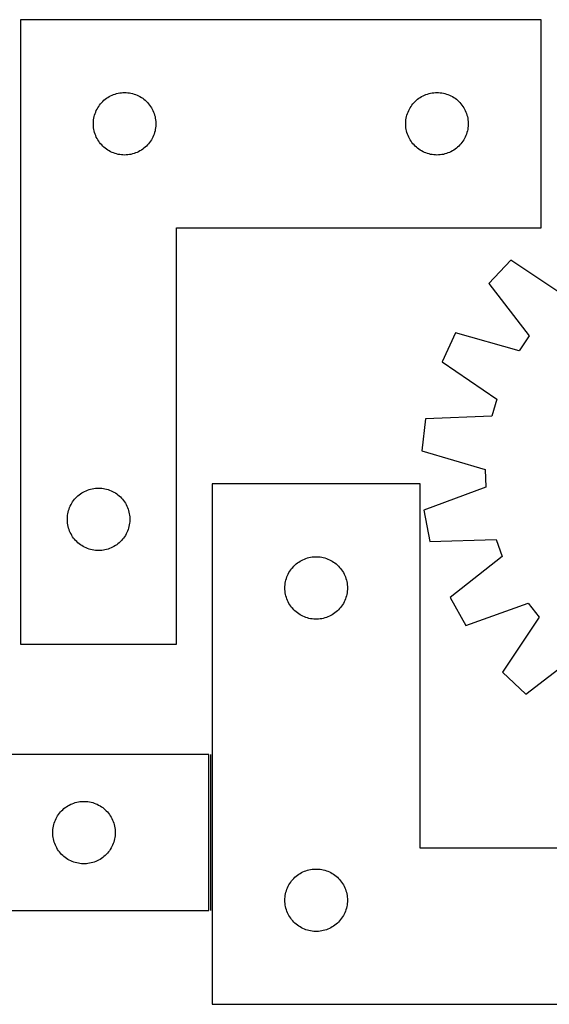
# Model space of a CAD drawing. Header units: millimetres. Extents: x 7 to 1493, y 7 to 480.
# Tile 3 of 6: x 404 to 659, y 7 to 480. Entities that reach past the tile are written whole.
import ezdxf

# ---------------------------------------------------------------- set-up
doc = ezdxf.new("R2010")
doc.units = ezdxf.units.MM
doc.layers.add('COMMON', color=5, linetype='CONTINUOUS', true_color=0x0000ff)
doc.layers.add('CUT', color=7, linetype='CONTINUOUS', true_color=0x000000)

msp = doc.modelspace()

# ---------------------------------------------------------------- linework, layer by layer
at = {"layer": 'COMMON'}
msp.add_line((495.914033, 126.60062), (495.914033, 51.60062), dxfattribs=at)
at = {"layer": 'CUT'}
for p, q in [((404.681363, 479.600622), (404.681363, 179.600622)), ((654.681363, 479.600622), (404.681363, 479.600622)), ((654.681363, 379.600622), (654.681363, 479.600622)), ((443.673082, 439.789722), (444.2122, 440.342904)), ((444.2122, 440.342904), (444.779081, 440.8676)), ((444.779081, 440.8676), (445.37222, 441.362419)), ((445.37222, 441.362419), (445.990046, 441.826047)), ((445.990046, 441.826047), (446.63092, 442.257255)), ((446.63092, 442.257255), (447.293142, 442.6549)), ((447.293142, 442.6549), (447.974956, 443.017928)), ((447.974956, 443.017928), (448.674554, 443.345375)), ((448.674554, 443.345375), (449.390081, 443.636374)), ((449.390081, 443.636374), (450.11964, 443.890152)), ((450.11964, 443.890152), (450.861296, 444.106037)), ((450.861296, 444.106037), (451.613082, 444.283457)), ((451.613082, 444.283457), (452.373004, 444.42194)), ((452.373004, 444.42194), (453.139048, 444.52112)), ((453.139048, 444.52112), (453.909181, 444.580733)), ((453.909181, 444.580733), (454.681363, 444.600622)), ((454.681363, 444.600622), (455.453544, 444.580733)), ((455.453544, 444.580733), (456.223677, 444.52112)), ((456.223677, 444.52112), (456.989721, 444.42194)), ((456.989721, 444.42194), (457.749644, 444.283457)), ((457.749644, 444.283457), (458.501429, 444.106037)), ((458.501429, 444.106037), (459.243085, 443.890152)), ((459.243085, 443.890152), (459.972644, 443.636374)), ((459.972644, 443.636374), (460.688171, 443.345375)), ((460.688171, 443.345375), (461.387769, 443.017928)), ((461.387769, 443.017928), (462.069584, 442.6549)), ((462.069584, 442.6549), (462.731805, 442.257255)), ((462.731805, 442.257255), (463.372679, 441.826047)), ((463.372679, 441.826047), (463.990505, 441.362419)), ((463.990505, 441.362419), (464.583644, 440.8676)), ((464.583644, 440.8676), (465.150525, 440.342904)), ((465.150525, 440.342904), (465.689643, 439.789722)), ((593.673082, 439.789722), (594.2122, 440.342904)), ((594.2122, 440.342904), (594.779081, 440.8676)), ((594.779081, 440.8676), (595.37222, 441.362419)), ((595.37222, 441.362419), (595.990046, 441.826047)), ((595.990046, 441.826047), (596.63092, 442.257255)), ((596.63092, 442.257255), (597.293142, 442.6549)), ((597.293142, 442.6549), (597.974956, 443.017928)), ((597.974956, 443.017928), (598.674554, 443.345375)), ((598.674554, 443.345375), (599.390081, 443.636374)), ((599.390081, 443.636374), (600.11964, 443.890152)), ((600.11964, 443.890152), (600.861296, 444.106037)), ((600.861296, 444.106037), (601.613082, 444.283457)), ((601.613082, 444.283457), (602.373004, 444.42194)), ((602.373004, 444.42194), (603.139048, 444.52112)), ((603.139048, 444.52112), (603.909181, 444.580733)), ((603.909181, 444.580733), (604.681363, 444.600622)), ((604.681363, 444.600622), (605.453544, 444.580733)), ((605.453544, 444.580733), (606.223677, 444.52112)), ((606.223677, 444.52112), (606.989721, 444.42194)), ((606.989721, 444.42194), (607.749644, 444.283457)), ((607.749644, 444.283457), (608.501429, 444.106037)), ((608.501429, 444.106037), (609.243085, 443.890152)), ((609.243085, 443.890152), (609.972644, 443.636374)), ((609.972644, 443.636374), (610.688171, 443.345375)), ((610.688171, 443.345375), (611.387769, 443.017928)), ((611.387769, 443.017928), (612.069584, 442.6549)), ((612.069584, 442.6549), (612.731805, 442.257255)), ((612.731805, 442.257255), (613.372679, 441.826047)), ((613.372679, 441.826047), (613.990505, 441.362419)), ((613.990505, 441.362419), (614.583644, 440.8676)), ((614.583644, 440.8676), (615.150525, 440.342904)), ((615.150525, 440.342904), (615.689643, 439.789722)), ((440.514024, 434.528757), (440.786503, 435.25154)), ((440.786503, 435.25154), (441.095829, 435.959337)), ((441.095829, 435.959337), (441.441181, 436.650273)), ((441.441181, 436.650273), (441.821643, 437.322514)), ((441.821643, 437.322514), (442.236207, 437.974277)), ((442.236207, 437.974277), (442.683774, 438.603836)), ((442.683774, 438.603836), (443.163156, 439.209519)), ((443.163156, 439.209519), (443.673082, 439.789722)), ((465.689643, 439.789722), (466.199569, 439.209519)), ((466.199569, 439.209519), (466.678951, 438.603836)), ((466.678951, 438.603836), (467.126518, 437.974277)), ((467.126518, 437.974277), (467.541082, 437.322514)), ((467.541082, 437.322514), (467.921545, 436.650273)), ((467.921545, 436.650273), (468.266896, 435.959337)), ((468.266896, 435.959337), (468.576222, 435.25154)), ((468.576222, 435.25154), (468.848701, 434.528757)), ((590.514024, 434.528757), (590.786503, 435.25154)), ((590.786503, 435.25154), (591.095829, 435.959337)), ((591.095829, 435.959337), (591.441181, 436.650273)), ((591.441181, 436.650273), (591.821643, 437.322514)), ((591.821643, 437.322514), (592.236207, 437.974277)), ((592.236207, 437.974277), (592.683774, 438.603836)), ((592.683774, 438.603836), (593.163156, 439.209519)), ((593.163156, 439.209519), (593.673082, 439.789722)), ((615.689643, 439.789722), (616.199569, 439.209519)), ((616.199569, 439.209519), (616.678951, 438.603836)), ((616.678951, 438.603836), (617.126518, 437.974277)), ((617.126518, 437.974277), (617.541082, 437.322514)), ((617.541082, 437.322514), (617.921545, 436.650273)), ((617.921545, 436.650273), (618.266896, 435.959337)), ((618.266896, 435.959337), (618.576222, 435.25154)), ((618.576222, 435.25154), (618.848701, 434.528757)), ((439.686336, 429.98684), (439.7261, 430.758253)), ((439.7261, 430.758253), (439.805522, 431.526597)), ((439.805522, 431.526597), (439.924393, 432.289833)), ((439.924393, 432.289833), (440.082397, 433.045938)), ((440.082397, 433.045938), (440.279114, 433.792906)), ((440.279114, 433.792906), (440.514024, 434.528757)), ((468.848701, 434.528757), (469.083611, 433.792906)), ((469.083611, 433.792906), (469.280328, 433.045938)), ((469.280328, 433.045938), (469.438332, 432.289833)), ((469.438332, 432.289833), (469.557203, 431.526597)), ((469.557203, 431.526597), (469.636625, 430.758253)), ((469.636625, 430.758253), (469.67639, 429.98684)), ((589.686336, 429.98684), (589.7261, 430.758253)), ((589.7261, 430.758253), (589.805522, 431.526597)), ((589.805522, 431.526597), (589.924393, 432.289833)), ((589.924393, 432.289833), (590.082397, 433.045938)), ((590.082397, 433.045938), (590.279114, 433.792906)), ((590.279114, 433.792906), (590.514024, 434.528757)), ((618.848701, 434.528757), (619.083611, 433.792906)), ((619.083611, 433.792906), (619.280328, 433.045938)), ((619.280328, 433.045938), (619.438332, 432.289833)), ((619.438332, 432.289833), (619.557203, 431.526597)), ((619.557203, 431.526597), (619.636625, 430.758253)), ((619.636625, 430.758253), (619.67639, 429.98684)), ((439.686336, 429.214403), (439.686336, 429.98684)), ((439.7261, 428.44299), (439.686336, 429.214403)), ((439.805522, 427.674646), (439.7261, 428.44299)), ((439.924393, 426.91141), (439.805522, 427.674646)), ((440.082397, 426.155305), (439.924393, 426.91141)), ((440.279114, 425.408337), (440.082397, 426.155305)), ((469.280328, 426.155305), (469.083611, 425.408337)), ((469.438332, 426.91141), (469.280328, 426.155305)), ((469.557203, 427.674646), (469.438332, 426.91141)), ((469.636625, 428.44299), (469.557203, 427.674646)), ((469.67639, 429.214403), (469.636625, 428.44299)), ((469.67639, 429.98684), (469.67639, 429.214403)), ((589.686336, 429.214403), (589.686336, 429.98684)), ((589.7261, 428.44299), (589.686336, 429.214403)), ((589.805522, 427.674646), (589.7261, 428.44299)), ((589.924393, 426.91141), (589.805522, 427.674646)), ((590.082397, 426.155305), (589.924393, 426.91141)), ((590.279114, 425.408337), (590.082397, 426.155305)), ((619.280328, 426.155305), (619.083611, 425.408337)), ((619.438332, 426.91141), (619.280328, 426.155305)), ((619.557203, 427.674646), (619.438332, 426.91141)), ((619.636625, 428.44299), (619.557203, 427.674646)), ((619.67639, 429.214403), (619.636625, 428.44299)), ((619.67639, 429.98684), (619.67639, 429.214403)), ((440.514024, 424.672486), (440.279114, 425.408337)), ((440.786503, 423.949703), (440.514024, 424.672486)), ((441.095829, 423.241906), (440.786503, 423.949703)), ((441.441181, 422.55097), (441.095829, 423.241906)), ((441.821643, 421.878729), (441.441181, 422.55097)), ((442.236207, 421.226966), (441.821643, 421.878729)), ((442.683774, 420.597407), (442.236207, 421.226966)), ((467.126518, 421.226966), (466.678951, 420.597407)), ((467.541082, 421.878729), (467.126518, 421.226966)), ((467.921545, 422.55097), (467.541082, 421.878729)), ((468.266896, 423.241906), (467.921545, 422.55097)), ((468.576222, 423.949703), (468.266896, 423.241906)), ((468.848701, 424.672486), (468.576222, 423.949703)), ((469.083611, 425.408337), (468.848701, 424.672486)), ((590.514024, 424.672486), (590.279114, 425.408337)), ((590.786503, 423.949703), (590.514024, 424.672486)), ((591.095829, 423.241906), (590.786503, 423.949703)), ((591.441181, 422.55097), (591.095829, 423.241906)), ((591.821643, 421.878729), (591.441181, 422.55097)), ((592.236207, 421.226966), (591.821643, 421.878729)), ((592.683774, 420.597407), (592.236207, 421.226966)), ((617.126518, 421.226966), (616.678951, 420.597407)), ((617.541082, 421.878729), (617.126518, 421.226966)), ((617.921545, 422.55097), (617.541082, 421.878729)), ((618.266896, 423.241906), (617.921545, 422.55097)), ((618.576222, 423.949703), (618.266896, 423.241906)), ((618.848701, 424.672486), (618.576222, 423.949703)), ((619.083611, 425.408337), (618.848701, 424.672486)), ((443.163156, 419.991724), (442.683774, 420.597407)), ((443.673082, 419.411521), (443.163156, 419.991724)), ((444.2122, 418.858339), (443.673082, 419.411521)), ((444.779081, 418.333643), (444.2122, 418.858339)), ((445.37222, 417.838824), (444.779081, 418.333643)), ((445.990046, 417.375196), (445.37222, 417.838824)), ((446.63092, 416.943988), (445.990046, 417.375196)), ((447.293142, 416.546343), (446.63092, 416.943988)), ((447.974956, 416.183315), (447.293142, 416.546343)), ((462.069584, 416.546343), (461.387769, 416.183315)), ((462.731805, 416.943988), (462.069584, 416.546343)), ((463.372679, 417.375196), (462.731805, 416.943988)), ((463.990505, 417.838824), (463.372679, 417.375196)), ((464.583644, 418.333643), (463.990505, 417.838824)), ((465.150525, 418.858339), (464.583644, 418.333643)), ((465.689643, 419.411521), (465.150525, 418.858339)), ((466.199569, 419.991724), (465.689643, 419.411521)), ((466.678951, 420.597407), (466.199569, 419.991724)), ((593.163156, 419.991724), (592.683774, 420.597407)), ((593.673082, 419.411521), (593.163156, 419.991724)), ((594.2122, 418.858339), (593.673082, 419.411521)), ((594.779081, 418.333643), (594.2122, 418.858339)), ((595.37222, 417.838824), (594.779081, 418.333643)), ((595.990046, 417.375196), (595.37222, 417.838824)), ((596.63092, 416.943988), (595.990046, 417.375196)), ((597.293142, 416.546343), (596.63092, 416.943988)), ((597.974956, 416.183315), (597.293142, 416.546343)), ((612.069584, 416.546343), (611.387769, 416.183315)), ((612.731805, 416.943988), (612.069584, 416.546343)), ((613.372679, 417.375196), (612.731805, 416.943988)), ((613.990505, 417.838824), (613.372679, 417.375196)), ((614.583644, 418.333643), (613.990505, 417.838824)), ((615.150525, 418.858339), (614.583644, 418.333643)), ((615.689643, 419.411521), (615.150525, 418.858339)), ((616.199569, 419.991724), (615.689643, 419.411521)), ((616.678951, 420.597407), (616.199569, 419.991724)), ((448.674554, 415.855868), (447.974956, 416.183315)), ((449.390081, 415.564869), (448.674554, 415.855868)), ((450.11964, 415.311091), (449.390081, 415.564869)), ((450.861296, 415.095206), (450.11964, 415.311091)), ((451.613082, 414.917786), (450.861296, 415.095206)), ((452.373004, 414.779303), (451.613082, 414.917786)), ((453.139048, 414.680123), (452.373004, 414.779303)), ((453.909181, 414.62051), (453.139048, 414.680123)), ((454.681363, 414.600622), (453.909181, 414.62051)), ((455.453544, 414.62051), (454.681363, 414.600622)), ((456.223677, 414.680123), (455.453544, 414.62051)), ((456.989721, 414.779303), (456.223677, 414.680123)), ((457.749644, 414.917786), (456.989721, 414.779303)), ((458.501429, 415.095206), (457.749644, 414.917786)), ((459.243085, 415.311091), (458.501429, 415.095206)), ((459.972644, 415.564869), (459.243085, 415.311091)), ((460.688171, 415.855868), (459.972644, 415.564869)), ((461.387769, 416.183315), (460.688171, 415.855868)), ((598.674554, 415.855868), (597.974956, 416.183315)), ((599.390081, 415.564869), (598.674554, 415.855868)), ((600.11964, 415.311091), (599.390081, 415.564869)), ((600.861296, 415.095206), (600.11964, 415.311091)), ((601.613082, 414.917786), (600.861296, 415.095206)), ((602.373004, 414.779303), (601.613082, 414.917786)), ((603.139048, 414.680123), (602.373004, 414.779303)), ((603.909181, 414.62051), (603.139048, 414.680123)), ((604.681363, 414.600622), (603.909181, 414.62051)), ((605.453544, 414.62051), (604.681363, 414.600622)), ((606.223677, 414.680123), (605.453544, 414.62051)), ((606.989721, 414.779303), (606.223677, 414.680123)), ((607.749644, 414.917786), (606.989721, 414.779303)), ((608.501429, 415.095206), (607.749644, 414.917786)), ((609.243085, 415.311091), (608.501429, 415.095206)), ((609.972644, 415.564869), (609.243085, 415.311091)), ((610.688171, 415.855868), (609.972644, 415.564869)), ((611.387769, 416.183315), (610.688171, 415.855868)), ((479.681363, 179.600622), (479.681363, 379.600622)), ((479.681363, 379.600622), (654.681363, 379.600622)), ((640.074231, 364.079995), (629.579878, 352.828369)), ((666.50397, 346.460584), (640.074231, 364.079995)), ((629.579878, 352.828369), (648.995136, 327.688311)), ((613.618861, 329.170141), (607.115082, 315.226275)), ((644.199734, 320.580323), (613.618861, 329.170141)), ((648.995136, 327.688311), (644.199734, 320.580323)), ((607.115082, 315.226275), (633.348794, 297.316303)), ((633.348794, 297.316303), (630.984585, 289.074344)), ((630.984585, 289.074344), (599.246047, 287.793737)), ((599.246047, 287.793737), (597.369477, 272.522554)), ((597.369477, 272.522554), (627.853705, 263.595822)), ((627.853705, 263.595822), (628.152114, 255.026673)), ((596.664034, 256.617217), (496.664034, 256.617217)), ((496.664034, 256.617217), (496.664034, 6.617217)), ((596.664034, 81.617217), (596.664034, 256.617217)), ((431.7122, 250.342904), (432.279081, 250.8676)), ((432.279081, 250.8676), (432.87222, 251.362419)), ((432.87222, 251.362419), (433.490046, 251.826047)), ((433.490046, 251.826047), (434.13092, 252.257255)), ((434.13092, 252.257255), (434.793142, 252.6549)), ((434.793142, 252.6549), (435.474956, 253.017928)), ((435.474956, 253.017928), (436.174554, 253.345375)), ((436.174554, 253.345375), (436.890081, 253.636374)), ((436.890081, 253.636374), (437.61964, 253.890152)), ((437.61964, 253.890152), (438.361296, 254.106037)), ((438.361296, 254.106037), (439.113082, 254.283457)), ((439.113082, 254.283457), (439.873004, 254.42194)), ((439.873004, 254.42194), (440.639048, 254.52112)), ((440.639048, 254.52112), (441.409181, 254.580733)), ((441.409181, 254.580733), (442.181363, 254.600622)), ((442.181363, 254.600622), (442.953544, 254.580733)), ((442.953544, 254.580733), (443.723677, 254.52112)), ((443.723677, 254.52112), (444.489721, 254.42194)), ((444.489721, 254.42194), (445.249644, 254.283457)), ((445.249644, 254.283457), (446.001429, 254.106037)), ((446.001429, 254.106037), (446.743085, 253.890152)), ((446.743085, 253.890152), (447.472644, 253.636374)), ((447.472644, 253.636374), (448.188171, 253.345375)), ((448.188171, 253.345375), (448.887769, 253.017928)), ((448.887769, 253.017928), (449.569584, 252.6549)), ((449.569584, 252.6549), (450.231805, 252.257255)), ((450.231805, 252.257255), (450.872679, 251.826047)), ((450.872679, 251.826047), (451.490505, 251.362419)), ((451.490505, 251.362419), (452.083644, 250.8676)), ((452.083644, 250.8676), (452.650525, 250.342904)), ((628.152114, 255.026673), (598.3627, 244.000995)), ((428.286503, 245.25154), (428.595829, 245.959337)), ((428.595829, 245.959337), (428.941181, 246.650273)), ((428.941181, 246.650273), (429.321643, 247.322514)), ((429.321643, 247.322514), (429.736207, 247.974277)), ((429.736207, 247.974277), (430.183774, 248.603836)), ((430.183774, 248.603836), (430.663156, 249.209519)), ((430.663156, 249.209519), (431.173082, 249.789722)), ((431.173082, 249.789722), (431.7122, 250.342904)), ((452.650525, 250.342904), (453.189643, 249.789722)), ((453.189643, 249.789722), (453.699569, 249.209519)), ((453.699569, 249.209519), (454.178951, 248.603836)), ((454.178951, 248.603836), (454.626518, 247.974277)), ((454.626518, 247.974277), (455.041082, 247.322514)), ((455.041082, 247.322514), (455.421545, 246.650273)), ((455.421545, 246.650273), (455.766896, 245.959337)), ((455.766896, 245.959337), (456.076222, 245.25154)), ((427.2261, 240.758253), (427.305522, 241.526597)), ((427.305522, 241.526597), (427.424393, 242.289833)), ((427.424393, 242.289833), (427.582397, 243.045938)), ((427.582397, 243.045938), (427.779114, 243.792906)), ((427.779114, 243.792906), (428.014024, 244.528757)), ((428.014024, 244.528757), (428.286503, 245.25154)), ((456.076222, 245.25154), (456.348701, 244.528757)), ((456.348701, 244.528757), (456.583611, 243.792906)), ((456.583611, 243.792906), (456.780328, 243.045938)), ((456.780328, 243.045938), (456.938332, 242.289833)), ((456.938332, 242.289833), (457.057203, 241.526597)), ((457.057203, 241.526597), (457.136625, 240.758253)), ((598.3627, 244.000995), (601.297031, 228.897345)), ((427.186336, 239.98684), (427.2261, 240.758253)), ((427.186336, 239.214403), (427.186336, 239.98684)), ((427.2261, 238.44299), (427.186336, 239.214403)), ((427.305522, 237.674646), (427.2261, 238.44299)), ((427.424393, 236.91141), (427.305522, 237.674646)), ((427.582397, 236.155305), (427.424393, 236.91141)), ((456.938332, 236.91141), (456.780328, 236.155305)), ((457.057203, 237.674646), (456.938332, 236.91141)), ((457.136625, 238.44299), (457.057203, 237.674646)), ((457.136625, 240.758253), (457.17639, 239.98684)), ((457.17639, 239.214403), (457.136625, 238.44299)), ((457.17639, 239.98684), (457.17639, 239.214403)), ((427.779114, 235.408337), (427.582397, 236.155305)), ((428.014024, 234.672486), (427.779114, 235.408337)), ((428.286503, 233.949703), (428.014024, 234.672486)), ((428.595829, 233.241906), (428.286503, 233.949703)), ((428.941181, 232.55097), (428.595829, 233.241906)), ((429.321643, 231.878729), (428.941181, 232.55097)), ((429.736207, 231.226966), (429.321643, 231.878729)), ((455.041082, 231.878729), (454.626518, 231.226966)), ((455.421545, 232.55097), (455.041082, 231.878729)), ((455.766896, 233.241906), (455.421545, 232.55097)), ((456.076222, 233.949703), (455.766896, 233.241906)), ((456.348701, 234.672486), (456.076222, 233.949703)), ((456.583611, 235.408337), (456.348701, 234.672486)), ((456.780328, 236.155305), (456.583611, 235.408337)), ((430.183774, 230.597407), (429.736207, 231.226966)), ((430.663156, 229.991724), (430.183774, 230.597407)), ((431.173082, 229.411521), (430.663156, 229.991724)), ((431.7122, 228.858339), (431.173082, 229.411521)), ((432.279081, 228.333643), (431.7122, 228.858339)), ((432.87222, 227.838824), (432.279081, 228.333643)), ((433.490046, 227.375196), (432.87222, 227.838824)), ((434.13092, 226.943988), (433.490046, 227.375196)), ((450.872679, 227.375196), (450.231805, 226.943988)), ((451.490505, 227.838824), (450.872679, 227.375196)), ((452.083644, 228.333643), (451.490505, 227.838824)), ((452.650525, 228.858339), (452.083644, 228.333643)), ((453.189643, 229.411521), (452.650525, 228.858339)), ((453.699569, 229.991724), (453.189643, 229.411521)), ((454.178951, 230.597407), (453.699569, 229.991724)), ((454.626518, 231.226966), (454.178951, 230.597407)), ((601.297031, 228.897345), (633.047767, 229.827663)), ((633.047767, 229.827663), (635.979584, 221.770131)), ((434.793142, 226.546343), (434.13092, 226.943988)), ((435.474956, 226.183315), (434.793142, 226.546343)), ((436.174554, 225.855868), (435.474956, 226.183315)), ((436.890081, 225.564869), (436.174554, 225.855868)), ((437.61964, 225.311091), (436.890081, 225.564869)), ((438.361296, 225.095206), (437.61964, 225.311091)), ((439.113082, 224.917786), (438.361296, 225.095206)), ((439.873004, 224.779303), (439.113082, 224.917786)), ((440.639048, 224.680123), (439.873004, 224.779303)), ((441.409181, 224.62051), (440.639048, 224.680123)), ((442.181363, 224.600622), (441.409181, 224.62051)), ((442.953544, 224.62051), (442.181363, 224.600622)), ((443.723677, 224.680123), (442.953544, 224.62051)), ((444.489721, 224.779303), (443.723677, 224.680123)), ((445.249644, 224.917786), (444.489721, 224.779303)), ((446.001429, 225.095206), (445.249644, 224.917786)), ((446.743085, 225.311091), (446.001429, 225.095206)), ((447.472644, 225.564869), (446.743085, 225.311091)), ((448.188171, 225.855868), (447.472644, 225.564869)), ((448.887769, 226.183315), (448.188171, 225.855868)), ((449.569584, 226.546343), (448.887769, 226.183315)), ((450.231805, 226.943988), (449.569584, 226.546343)), ((535.921751, 217.086379), (536.474934, 217.625498)), ((536.474934, 217.625498), (537.055136, 218.135424)), ((537.055136, 218.135424), (537.660819, 218.614806)), ((537.660819, 218.614806), (538.290378, 219.062372)), ((538.290378, 219.062372), (538.942142, 219.476937)), ((538.942142, 219.476937), (539.614383, 219.857399)), ((539.614383, 219.857399), (540.305318, 220.202751)), ((540.305318, 220.202751), (541.013115, 220.512077)), ((541.013115, 220.512077), (541.735898, 220.784556)), ((541.735898, 220.784556), (542.471749, 221.019465)), ((542.471749, 221.019465), (543.218718, 221.216183)), ((543.218718, 221.216183), (543.974822, 221.374186)), ((543.974822, 221.374186), (544.738058, 221.493057)), ((544.738058, 221.493057), (545.506402, 221.57248)), ((545.506402, 221.57248), (546.277815, 221.612244)), ((546.277815, 221.612244), (547.050252, 221.612244)), ((547.050252, 221.612244), (547.821666, 221.57248)), ((547.821666, 221.57248), (548.590009, 221.493057)), ((548.590009, 221.493057), (549.353245, 221.374186)), ((549.353245, 221.374186), (550.10935, 221.216183)), ((550.10935, 221.216183), (550.856318, 221.019465)), ((550.856318, 221.019465), (551.592169, 220.784556)), ((551.592169, 220.784556), (552.314952, 220.512077)), ((552.314952, 220.512077), (553.02275, 220.202751)), ((553.02275, 220.202751), (553.713685, 219.857399)), ((553.713685, 219.857399), (554.385926, 219.476937)), ((554.385926, 219.476937), (555.03769, 219.062372)), ((555.03769, 219.062372), (555.667248, 218.614806)), ((555.667248, 218.614806), (556.272931, 218.135424)), ((556.272931, 218.135424), (556.853134, 217.625498)), ((556.853134, 217.625498), (557.406316, 217.086379)), ((635.979584, 221.770131), (611.055289, 202.078653)), ((532.91928, 212.624026), (533.246727, 213.323624)), ((533.246727, 213.323624), (533.609755, 214.005438)), ((533.609755, 214.005438), (534.0074, 214.66766)), ((534.0074, 214.66766), (534.438609, 215.308534)), ((534.438609, 215.308534), (534.902237, 215.926359)), ((534.902237, 215.926359), (535.397055, 216.519499)), ((535.397055, 216.519499), (535.921751, 217.086379)), ((557.406316, 217.086379), (557.931013, 216.519499)), ((557.931013, 216.519499), (558.425831, 215.926359)), ((558.425831, 215.926359), (558.889459, 215.308534)), ((558.889459, 215.308534), (559.320667, 214.66766)), ((559.320667, 214.66766), (559.718312, 214.005438)), ((559.718312, 214.005438), (560.08134, 213.323624)), ((560.08134, 213.323624), (560.408787, 212.624026)), ((531.683922, 207.389398), (531.743536, 208.159532)), ((531.743536, 208.159532), (531.842715, 208.925576)), ((531.842715, 208.925576), (531.981198, 209.685498)), ((531.981198, 209.685498), (532.158618, 210.437284)), ((532.158618, 210.437284), (532.374503, 211.17894)), ((532.374503, 211.17894), (532.628281, 211.908498)), ((532.628281, 211.908498), (532.91928, 212.624026)), ((560.408787, 212.624026), (560.699786, 211.908498)), ((560.699786, 211.908498), (560.953564, 211.17894)), ((560.953564, 211.17894), (561.16945, 210.437284)), ((561.16945, 210.437284), (561.346869, 209.685498)), ((561.346869, 209.685498), (561.485352, 208.925576)), ((561.485352, 208.925576), (561.584532, 208.159532)), ((561.584532, 208.159532), (561.644145, 207.389398)), ((531.664034, 206.617217), (531.683922, 207.389398)), ((531.683922, 205.845036), (531.664034, 206.617217)), ((531.743536, 205.074902), (531.683922, 205.845036)), ((531.842715, 204.308859), (531.743536, 205.074902)), ((531.981198, 203.548936), (531.842715, 204.308859)), ((532.158618, 202.79715), (531.981198, 203.548936)), ((561.346869, 203.548936), (561.16945, 202.79715)), ((561.485352, 204.308859), (561.346869, 203.548936)), ((561.584532, 205.074902), (561.485352, 204.308859)), ((561.644145, 205.845036), (561.584532, 205.074902)), ((561.644145, 207.389398), (561.664034, 206.617217)), ((561.664034, 206.617217), (561.644145, 205.845036)), ((532.374503, 202.055495), (532.158618, 202.79715)), ((532.628281, 201.325936), (532.374503, 202.055495)), ((532.91928, 200.610409), (532.628281, 201.325936)), ((533.246727, 199.91081), (532.91928, 200.610409)), ((533.609755, 199.228996), (533.246727, 199.91081)), ((534.0074, 198.566774), (533.609755, 199.228996)), ((559.718312, 199.228996), (559.320667, 198.566774)), ((560.08134, 199.91081), (559.718312, 199.228996)), ((560.408787, 200.610409), (560.08134, 199.91081)), ((560.699786, 201.325936), (560.408787, 200.610409)), ((560.953564, 202.055495), (560.699786, 201.325936)), ((561.16945, 202.79715), (560.953564, 202.055495)), ((611.055289, 202.078653), (618.513288, 188.620987)), ((618.513288, 188.620987), (648.422549, 199.317289)), ((648.422549, 199.317289), (653.700786, 192.560101)), ((534.438609, 197.925901), (534.0074, 198.566774)), ((534.902237, 197.308075), (534.438609, 197.925901)), ((535.397055, 196.714935), (534.902237, 197.308075)), ((535.921751, 196.148055), (535.397055, 196.714935)), ((536.474934, 195.608937), (535.921751, 196.148055)), ((537.055136, 195.09901), (536.474934, 195.608937)), ((537.660819, 194.619628), (537.055136, 195.09901)), ((538.290378, 194.172062), (537.660819, 194.619628)), ((538.942142, 193.757498), (538.290378, 194.172062)), ((555.03769, 194.172062), (554.385926, 193.757498)), ((555.667248, 194.619628), (555.03769, 194.172062)), ((556.272931, 195.09901), (555.667248, 194.619628)), ((556.853134, 195.608937), (556.272931, 195.09901)), ((557.406316, 196.148055), (556.853134, 195.608937)), ((557.931013, 196.714935), (557.406316, 196.148055)), ((558.425831, 197.308075), (557.931013, 196.714935)), ((558.889459, 197.925901), (558.425831, 197.308075)), ((559.320667, 198.566774), (558.889459, 197.925901)), ((539.614383, 193.377035), (538.942142, 193.757498)), ((540.305318, 193.031683), (539.614383, 193.377035)), ((541.013115, 192.722358), (540.305318, 193.031683)), ((541.735898, 192.449879), (541.013115, 192.722358)), ((542.471749, 192.214969), (541.735898, 192.449879)), ((543.218718, 192.018252), (542.471749, 192.214969)), ((543.974822, 191.860248), (543.218718, 192.018252)), ((544.738058, 191.741377), (543.974822, 191.860248)), ((545.506402, 191.661954), (544.738058, 191.741377)), ((546.277815, 191.62219), (545.506402, 191.661954)), ((547.050252, 191.62219), (546.277815, 191.62219)), ((547.821666, 191.661954), (547.050252, 191.62219)), ((548.590009, 191.741377), (547.821666, 191.661954)), ((549.353245, 191.860248), (548.590009, 191.741377)), ((550.10935, 192.018252), (549.353245, 191.860248)), ((550.856318, 192.214969), (550.10935, 192.018252)), ((551.592169, 192.449879), (550.856318, 192.214969)), ((552.314952, 192.722358), (551.592169, 192.449879)), ((553.02275, 193.031683), (552.314952, 192.722358)), ((553.713685, 193.377035), (553.02275, 193.031683)), ((554.385926, 193.757498), (553.713685, 193.377035)), ((653.700786, 192.560101), (636.081374, 166.130363)), ((404.681363, 179.600622), (479.681363, 179.600622)), ((647.333001, 155.636009), (672.473059, 175.051267)), ((636.081374, 166.130363), (647.333001, 155.636009)), ((495.164033, 126.60062), (295.164033, 126.60062)), ((495.164033, 51.60062), (495.164033, 126.60062)), ((434.006401, 104.055882), (434.777814, 104.095647)), ((434.777814, 104.095647), (435.550251, 104.095647)), ((435.550251, 104.095647), (436.321665, 104.055882)), ((423.897054, 99.002901), (424.42175, 99.569782)), ((424.42175, 99.569782), (424.974933, 100.1089)), ((424.974933, 100.1089), (425.555135, 100.618826)), ((425.555135, 100.618826), (426.160818, 101.098208)), ((426.160818, 101.098208), (426.790377, 101.545775)), ((426.790377, 101.545775), (427.442141, 101.960339)), ((427.442141, 101.960339), (428.114382, 102.340801)), ((428.114382, 102.340801), (428.805317, 102.686153)), ((428.805317, 102.686153), (429.513114, 102.995479)), ((429.513114, 102.995479), (430.235897, 103.267958)), ((430.235897, 103.267958), (430.971748, 103.502868)), ((430.971748, 103.502868), (431.718717, 103.699585)), ((431.718717, 103.699585), (432.474821, 103.857589)), ((432.474821, 103.857589), (433.238057, 103.97646)), ((433.238057, 103.97646), (434.006401, 104.055882)), ((436.321665, 104.055882), (437.090008, 103.97646)), ((437.090008, 103.97646), (437.853244, 103.857589)), ((437.853244, 103.857589), (438.609349, 103.699585)), ((438.609349, 103.699585), (439.356317, 103.502868)), ((439.356317, 103.502868), (440.092168, 103.267958)), ((440.092168, 103.267958), (440.814951, 102.995479)), ((440.814951, 102.995479), (441.522749, 102.686153)), ((441.522749, 102.686153), (442.213684, 102.340801)), ((442.213684, 102.340801), (442.885925, 101.960339)), ((442.885925, 101.960339), (443.537689, 101.545775)), ((443.537689, 101.545775), (444.167247, 101.098208)), ((444.167247, 101.098208), (444.77293, 100.618826)), ((444.77293, 100.618826), (445.353133, 100.1089)), ((445.353133, 100.1089), (445.906315, 99.569782)), ((445.906315, 99.569782), (446.431012, 99.002901)), ((421.12828, 94.391901), (421.419279, 95.107428)), ((421.419279, 95.107428), (421.746726, 95.807026)), ((421.746726, 95.807026), (422.109754, 96.488841)), ((422.109754, 96.488841), (422.507399, 97.151062)), ((422.507399, 97.151062), (422.938608, 97.791936)), ((422.938608, 97.791936), (423.402236, 98.409762)), ((423.402236, 98.409762), (423.897054, 99.002901)), ((446.431012, 99.002901), (446.92583, 98.409762)), ((446.92583, 98.409762), (447.389458, 97.791936)), ((447.389458, 97.791936), (447.820666, 97.151062)), ((447.820666, 97.151062), (448.218311, 96.488841)), ((448.218311, 96.488841), (448.581339, 95.807026)), ((448.581339, 95.807026), (448.908786, 95.107428)), ((448.908786, 95.107428), (449.199785, 94.391901)), ((420.164033, 89.10062), (420.183921, 89.872801)), ((420.183921, 89.872801), (420.243535, 90.642934)), ((420.243535, 90.642934), (420.342714, 91.408978)), ((420.342714, 91.408978), (420.481197, 92.1689)), ((420.481197, 92.1689), (420.658617, 92.920686)), ((420.658617, 92.920686), (420.874502, 93.662342)), ((420.874502, 93.662342), (421.12828, 94.391901)), ((449.199785, 94.391901), (449.453563, 93.662342)), ((449.453563, 93.662342), (449.669449, 92.920686)), ((449.669449, 92.920686), (449.846868, 92.1689)), ((449.846868, 92.1689), (449.985351, 91.408978)), ((449.985351, 91.408978), (450.084531, 90.642934)), ((450.084531, 90.642934), (450.144144, 89.872801)), ((450.144144, 89.872801), (450.164033, 89.10062)), ((420.183921, 88.328438), (420.164033, 89.10062)), ((420.243535, 87.558305), (420.183921, 88.328438)), ((420.342714, 86.792261), (420.243535, 87.558305)), ((420.481197, 86.032339), (420.342714, 86.792261)), ((420.658617, 85.280553), (420.481197, 86.032339)), ((420.874502, 84.538897), (420.658617, 85.280553)), ((449.669449, 85.280553), (449.453563, 84.538897)), ((449.846868, 86.032339), (449.669449, 85.280553)), ((449.985351, 86.792261), (449.846868, 86.032339)), ((450.084531, 87.558305), (449.985351, 86.792261)), ((450.144144, 88.328438), (450.084531, 87.558305)), ((450.164033, 89.10062), (450.144144, 88.328438)), ((421.12828, 83.809338), (420.874502, 84.538897)), ((421.419279, 83.093811), (421.12828, 83.809338)), ((421.746726, 82.394213), (421.419279, 83.093811)), ((422.109754, 81.712398), (421.746726, 82.394213)), ((422.507399, 81.050177), (422.109754, 81.712398)), ((422.938608, 80.409303), (422.507399, 81.050177)), ((423.402236, 79.791477), (422.938608, 80.409303)), ((447.389458, 80.409303), (446.92583, 79.791477)), ((447.820666, 81.050177), (447.389458, 80.409303)), ((448.218311, 81.712398), (447.820666, 81.050177)), ((448.581339, 82.394213), (448.218311, 81.712398)), ((448.908786, 83.093811), (448.581339, 82.394213)), ((449.199785, 83.809338), (448.908786, 83.093811)), ((449.453563, 84.538897), (449.199785, 83.809338)), ((796.664034, 81.617217), (596.664034, 81.617217)), ((423.897054, 79.198338), (423.402236, 79.791477)), ((424.42175, 78.631457), (423.897054, 79.198338)), ((424.974933, 78.092339), (424.42175, 78.631457)), ((425.555135, 77.582413), (424.974933, 78.092339)), ((426.160818, 77.103031), (425.555135, 77.582413)), ((426.790377, 76.655464), (426.160818, 77.103031)), ((427.442141, 76.2409), (426.790377, 76.655464)), ((428.114382, 75.860438), (427.442141, 76.2409)), ((428.805317, 75.515086), (428.114382, 75.860438)), ((442.213684, 75.860438), (441.522749, 75.515086)), ((442.885925, 76.2409), (442.213684, 75.860438)), ((443.537689, 76.655464), (442.885925, 76.2409)), ((444.167247, 77.103031), (443.537689, 76.655464)), ((444.77293, 77.582413), (444.167247, 77.103031)), ((445.353133, 78.092339), (444.77293, 77.582413)), ((445.906315, 78.631457), (445.353133, 78.092339)), ((446.431012, 79.198338), (445.906315, 78.631457)), ((446.92583, 79.791477), (446.431012, 79.198338)), ((429.513114, 75.20576), (428.805317, 75.515086)), ((430.235897, 74.933281), (429.513114, 75.20576)), ((430.971748, 74.698371), (430.235897, 74.933281)), ((431.718717, 74.501654), (430.971748, 74.698371)), ((432.474821, 74.34365), (431.718717, 74.501654)), ((433.238057, 74.224779), (432.474821, 74.34365)), ((434.006401, 74.145357), (433.238057, 74.224779)), ((434.777814, 74.105592), (434.006401, 74.145357)), ((435.550251, 74.105592), (434.777814, 74.105592)), ((436.321665, 74.145357), (435.550251, 74.105592)), ((437.090008, 74.224779), (436.321665, 74.145357)), ((437.853244, 74.34365), (437.090008, 74.224779)), ((438.609349, 74.501654), (437.853244, 74.34365)), ((439.356317, 74.698371), (438.609349, 74.501654)), ((440.092168, 74.933281), (439.356317, 74.698371)), ((440.814951, 75.20576), (440.092168, 74.933281)), ((441.522749, 75.515086), (440.814951, 75.20576)), ((541.735898, 70.784556), (542.471749, 71.019465)), ((542.471749, 71.019465), (543.218718, 71.216183)), ((543.218718, 71.216183), (543.974822, 71.374186)), ((543.974822, 71.374186), (544.738058, 71.493057)), ((544.738058, 71.493057), (545.506402, 71.57248)), ((545.506402, 71.57248), (546.277815, 71.612244)), ((546.277815, 71.612244), (547.050252, 71.612244)), ((547.050252, 71.612244), (547.821666, 71.57248)), ((547.821666, 71.57248), (548.590009, 71.493057)), ((548.590009, 71.493057), (549.353245, 71.374186)), ((549.353245, 71.374186), (550.10935, 71.216183)), ((550.10935, 71.216183), (550.856318, 71.019465)), ((550.856318, 71.019465), (551.592169, 70.784556)), ((534.902237, 65.926359), (535.397055, 66.519499)), ((535.397055, 66.519499), (535.921751, 67.086379)), ((535.921751, 67.086379), (536.474934, 67.625498)), ((536.474934, 67.625498), (537.055136, 68.135424)), ((537.055136, 68.135424), (537.660819, 68.614806)), ((537.660819, 68.614806), (538.290378, 69.062372)), ((538.290378, 69.062372), (538.942142, 69.476937)), ((538.942142, 69.476937), (539.614383, 69.857399)), ((539.614383, 69.857399), (540.305318, 70.202751)), ((540.305318, 70.202751), (541.013115, 70.512077)), ((541.013115, 70.512077), (541.735898, 70.784556)), ((551.592169, 70.784556), (552.314952, 70.512077)), ((552.314952, 70.512077), (553.02275, 70.202751)), ((553.02275, 70.202751), (553.713685, 69.857399)), ((553.713685, 69.857399), (554.385926, 69.476937)), ((554.385926, 69.476937), (555.03769, 69.062372)), ((555.03769, 69.062372), (555.667248, 68.614806)), ((555.667248, 68.614806), (556.272931, 68.135424)), ((556.272931, 68.135424), (556.853134, 67.625498)), ((556.853134, 67.625498), (557.406316, 67.086379)), ((557.406316, 67.086379), (557.931013, 66.519499)), ((557.931013, 66.519499), (558.425831, 65.926359)), ((532.374503, 61.17894), (532.628281, 61.908498)), ((532.628281, 61.908498), (532.91928, 62.624026)), ((532.91928, 62.624026), (533.246727, 63.323624)), ((533.246727, 63.323624), (533.609755, 64.005438)), ((533.609755, 64.005438), (534.0074, 64.66766)), ((534.0074, 64.66766), (534.438609, 65.308534)), ((534.438609, 65.308534), (534.902237, 65.926359)), ((558.425831, 65.926359), (558.889459, 65.308534)), ((558.889459, 65.308534), (559.320667, 64.66766)), ((559.320667, 64.66766), (559.718312, 64.005438)), ((559.718312, 64.005438), (560.08134, 63.323624)), ((560.08134, 63.323624), (560.408787, 62.624026)), ((560.408787, 62.624026), (560.699786, 61.908498)), ((560.699786, 61.908498), (560.953564, 61.17894)), ((531.664034, 56.617217), (531.683922, 57.389398)), ((531.683922, 57.389398), (531.743536, 58.159532)), ((531.743536, 58.159532), (531.842715, 58.925576)), ((531.842715, 58.925576), (531.981198, 59.685498)), ((531.981198, 59.685498), (532.158618, 60.437284)), ((532.158618, 60.437284), (532.374503, 61.17894)), ((560.953564, 61.17894), (561.16945, 60.437284)), ((561.16945, 60.437284), (561.346869, 59.685498)), ((561.346869, 59.685498), (561.485352, 58.925576)), ((561.485352, 58.925576), (561.584532, 58.159532)), ((561.584532, 58.159532), (561.644145, 57.389398)), ((561.644145, 57.389398), (561.664034, 56.617217)), ((531.683922, 55.845036), (531.664034, 56.617217)), ((531.743536, 55.074902), (531.683922, 55.845036)), ((531.842715, 54.308859), (531.743536, 55.074902)), ((531.981198, 53.548936), (531.842715, 54.308859)), ((532.158618, 52.79715), (531.981198, 53.548936)), ((532.374503, 52.055495), (532.158618, 52.79715)), ((532.628281, 51.325936), (532.374503, 52.055495)), ((560.953564, 52.055495), (560.699786, 51.325936)), ((561.16945, 52.79715), (560.953564, 52.055495)), ((561.346869, 53.548936), (561.16945, 52.79715)), ((561.485352, 54.308859), (561.346869, 53.548936)), ((561.584532, 55.074902), (561.485352, 54.308859)), ((561.644145, 55.845036), (561.584532, 55.074902)), ((561.664034, 56.617217), (561.644145, 55.845036)), ((195.164033, 51.60062), (495.164033, 51.60062)), ((532.91928, 50.610409), (532.628281, 51.325936)), ((533.246727, 49.91081), (532.91928, 50.610409)), ((533.609755, 49.228996), (533.246727, 49.91081)), ((534.0074, 48.566774), (533.609755, 49.228996)), ((534.438609, 47.925901), (534.0074, 48.566774)), ((534.902237, 47.308075), (534.438609, 47.925901)), ((535.397055, 46.714935), (534.902237, 47.308075)), ((558.425831, 47.308075), (557.931013, 46.714935)), ((558.889459, 47.925901), (558.425831, 47.308075)), ((559.320667, 48.566774), (558.889459, 47.925901)), ((559.718312, 49.228996), (559.320667, 48.566774)), ((560.08134, 49.91081), (559.718312, 49.228996)), ((560.408787, 50.610409), (560.08134, 49.91081)), ((560.699786, 51.325936), (560.408787, 50.610409)), ((535.921751, 46.148055), (535.397055, 46.714935)), ((536.474934, 45.608937), (535.921751, 46.148055)), ((537.055136, 45.09901), (536.474934, 45.608937)), ((537.660819, 44.619628), (537.055136, 45.09901)), ((538.290378, 44.172062), (537.660819, 44.619628)), ((538.942142, 43.757498), (538.290378, 44.172062)), ((539.614383, 43.377035), (538.942142, 43.757498)), ((540.305318, 43.031683), (539.614383, 43.377035)), ((541.013115, 42.722358), (540.305318, 43.031683)), ((541.735898, 42.449879), (541.013115, 42.722358)), ((552.314952, 42.722358), (551.592169, 42.449879)), ((553.02275, 43.031683), (552.314952, 42.722358)), ((553.713685, 43.377035), (553.02275, 43.031683)), ((554.385926, 43.757498), (553.713685, 43.377035)), ((555.03769, 44.172062), (554.385926, 43.757498)), ((555.667248, 44.619628), (555.03769, 44.172062)), ((556.272931, 45.09901), (555.667248, 44.619628)), ((556.853134, 45.608937), (556.272931, 45.09901)), ((557.406316, 46.148055), (556.853134, 45.608937)), ((557.931013, 46.714935), (557.406316, 46.148055)), ((542.471749, 42.214969), (541.735898, 42.449879)), ((543.218718, 42.018252), (542.471749, 42.214969)), ((543.974822, 41.860248), (543.218718, 42.018252)), ((544.738058, 41.741377), (543.974822, 41.860248)), ((545.506402, 41.661954), (544.738058, 41.741377)), ((546.277815, 41.62219), (545.506402, 41.661954)), ((547.050252, 41.62219), (546.277815, 41.62219)), ((547.821666, 41.661954), (547.050252, 41.62219)), ((548.590009, 41.741377), (547.821666, 41.661954)), ((549.353245, 41.860248), (548.590009, 41.741377)), ((550.10935, 42.018252), (549.353245, 41.860248)), ((550.856318, 42.214969), (550.10935, 42.018252)), ((551.592169, 42.449879), (550.856318, 42.214969)), ((496.664034, 6.617217), (796.664034, 6.617217))]:
    msp.add_line(p, q, dxfattribs=at)

doc.saveas('drawing.dxf')
